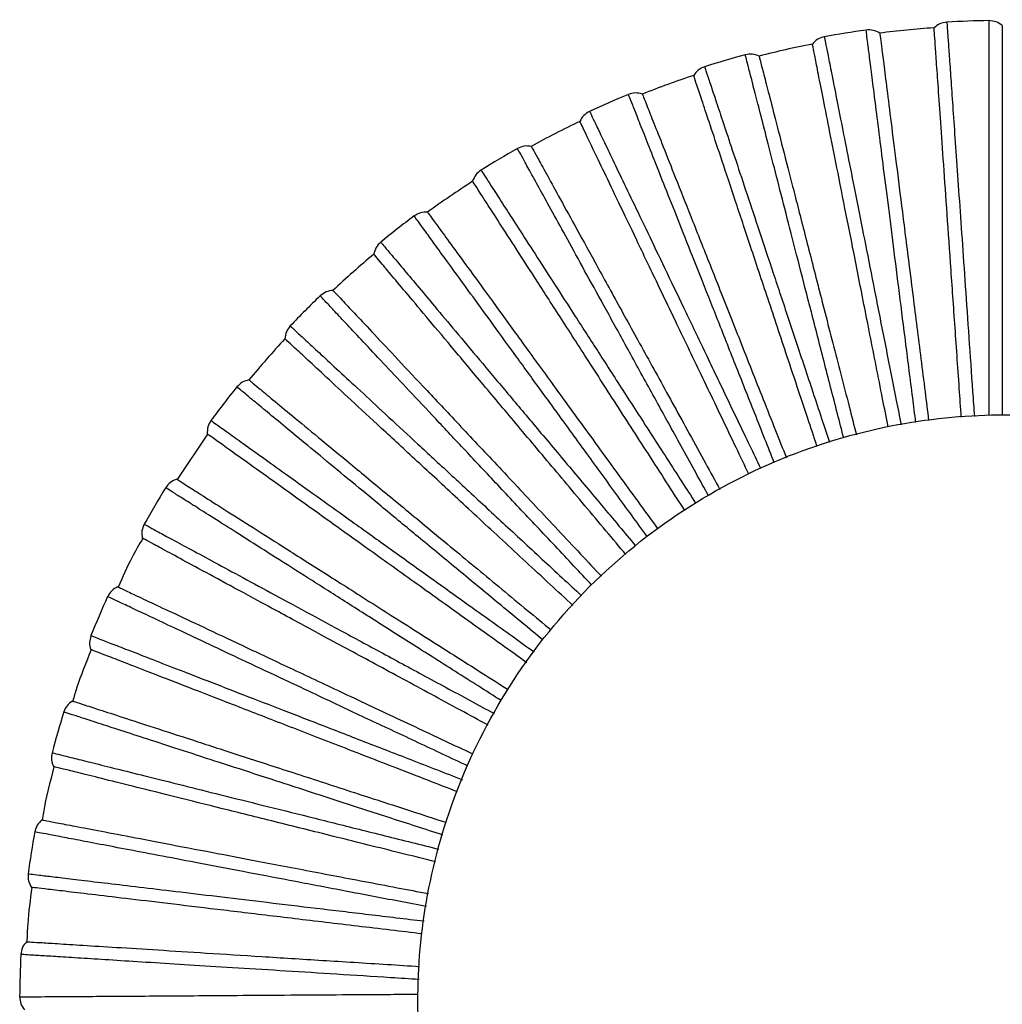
# Paper-space layout '_Inferior' of a CAD drawing. Header units: millimetres. Extents: x -101 to 100, y -101 to 100.
# Tile 3 of 4: x -101 to 0, y 0 to 100. Entities that reach past the tile are written whole.
import ezdxf

# ---------------------------------------------------------------- set-up
doc = ezdxf.new("R2010")
doc.units = ezdxf.units.MM

psp = doc.layouts.new('_Inferior')

# ---------------------------------------------------------------- linework, layer by layer
at = {"color": 7, "linetype": 'Continuous', "lineweight": 25}
psp.add_line((-81.51, 58.03), (-84.62, 53.39), dxfattribs=at)
for radius, start, end in [(100.5, 90.7637, 93.2365), (100.5, 97.9641, 100.4359), (100, 94, 97.2002), (100, 101.1997, 104.4003), (100.5, 105.1635, 107.6363), (100, 108.4002, 111.5996), (100.5, 112.3635, 114.8366), (100, 115.6003, 118.8), (100.5, 119.564, 122.036), (100, 122.7996, 126.0004), (100.5, 126.7637, 129.2362), (100, 130, 133.1997), (100.5, 133.9634, 136.4366), (100, 137.2004, 140.3998), (100.5, 141.1639, 143.6361), (100.5, 148.364, 150.836), (100.5, 155.5634, 158.0366), (100.5, 162.7638, 165.2363), (100.5, 169.9641, 172.4359), (100.5, 177.1634, 179.6364)]:
    psp.add_arc((-0.23, -0.17), radius, start, end, dxfattribs=at)
for points in [[(-5.9, 100.17), (-6.14, 100.13), (-6.63, 100.06), (-7.01, 99.74), (-7.2, 99.59)], [(-0.23, 99.83), (-0.43, 99.97), (-0.83, 100.26), (-1.32, 100.3), (-1.57, 100.32)], [(-12.76, 99.04), (-12.98, 99.16), (-13.41, 99.39), (-13.9, 99.37), (-14.15, 99.36)], [(-18.43, 98.67), (-18.67, 98.6), (-19.14, 98.47), (-19.48, 98.11), (-19.65, 97.93)], [(-25.09, 96.69), (-25.32, 96.78), (-25.78, 96.96), (-26.27, 96.87), (-26.51, 96.83)], [(-30.67, 95.61), (-30.9, 95.51), (-31.36, 95.32), (-31.65, 94.92), (-31.79, 94.72)], [(-37.04, 92.81), (-37.28, 92.87), (-37.76, 92.99), (-38.23, 92.84), (-38.46, 92.77)], [(-42.44, 91.04), (-42.65, 90.91), (-43.08, 90.66), (-43.32, 90.23), (-43.43, 90.01)], [(-48.4, 87.46), (-48.65, 87.49), (-49.14, 87.55), (-49.59, 87.35), (-49.81, 87.25)], [(-53.54, 85.03), (-53.73, 84.88), (-54.12, 84.58), (-54.31, 84.12), (-54.4, 83.89)], [(-59, 80.73), (-59.25, 80.73), (-59.74, 80.73), (-60.17, 80.47), (-60.38, 80.34)], [(-63.79, 77.67), (-63.97, 77.5), (-64.32, 77.15), (-64.44, 76.67), (-64.5, 76.44)], [(-68.68, 72.73), (-68.92, 72.7), (-69.41, 72.63), (-69.8, 72.32), (-69.99, 72.17)], [(-73.05, 69.09), (-73.2, 68.9), (-73.51, 68.51), (-73.57, 68.02), (-73.6, 67.77)], [(-77.28, 63.57), (-77.52, 63.51), (-77.99, 63.38), (-78.34, 63.03), (-78.51, 62.85)], [(-81.16, 59.42), (-81.28, 59.21), (-81.54, 58.78), (-81.54, 58.29), (-81.54, 58.04)], [(-84.66, 53.41), (-84.89, 53.32), (-85.34, 53.14), (-85.64, 52.74), (-85.79, 52.55)], [(-87.99, 48.81), (-88.08, 48.58), (-88.28, 48.13), (-88.22, 47.64), (-88.19, 47.39)], [(-90.71, 42.41), (-90.92, 42.29), (-91.35, 42.05), (-91.6, 41.62), (-91.72, 41.41)], [(-93.43, 37.42), (-93.5, 37.18), (-93.64, 36.71), (-93.52, 36.23), (-93.46, 35.99)], [(-95.33, 30.73), (-95.53, 30.59), (-95.93, 30.29), (-96.12, 29.84), (-96.21, 29.61)], [(-97.41, 25.44), (-97.45, 25.2), (-97.53, 24.71), (-97.35, 24.25), (-97.26, 24.02)], [(-98.45, 18.57), (-98.63, 18.4), (-98.99, 18.06), (-99.12, 17.58), (-99.19, 17.35)], [(-99.85, 13.06), (-99.86, 12.81), (-99.88, 12.32), (-99.64, 11.89), (-99.52, 11.67)], [(-100.03, 6.11), (-100.18, 5.92), (-100.5, 5.54), (-100.57, 5.05), (-100.6, 4.8)], [(-100.72, 0.47), (-100.7, 0.22), (-100.66, -0.27), (-100.37, -0.67), (-100.22, -0.87)]]:
    psp.add_open_spline(points, degree=3, dxfattribs=at)
for points, knots in [([(-5.9, 100.17), (-5.9, 100.11), (-5.89, 100), (-5.82, 99.1), (-5.72, 97.67), (-5.58, 95.67), (-5.41, 93.13), (-5.19, 90.08), (-4.95, 86.52), (-4.66, 82.5), (-4.35, 78.04), (-4.01, 73.19), (-3.65, 67.95), (-3.34, 63.48), (-3.14, 60.68), (-3.08, 59.84)], [0, 0, 0, 0, 0.080446, 0.16112, 0.241852, 0.322598, 0.402691, 0.482739, 0.563376, 0.643957, 0.723988, 0.804107, 0.884875, 0.965292, 1, 1, 1, 1]), ([(-1.56, 59.92), (-1.56, 60.75), (-1.56, 63.54), (-1.56, 67.99), (-1.56, 73.23), (-1.56, 78.11), (-1.56, 82.58), (-1.56, 86.61), (-1.56, 90.18), (-1.56, 93.25), (-1.56, 95.8), (-1.57, 97.79), (-1.57, 99.25), (-1.57, 100.08), (-1.57, 100.42), (-1.57, 100.32), (-1.57, 100.32)], [0, 0, 0, 0, 0.034317, 0.114496, 0.194539, 0.27508, 0.355808, 0.435907, 0.516002, 0.59671, 0.677273, 0.75732, 0.837494, 0.91836, 0.999397, 1, 1, 1, 1]), ([(-0.23, 99.83), (-0.23, 99.77), (-0.23, 99.63), (-0.23, 98.55), (-0.23, 96.74), (-0.23, 94.12), (-0.23, 90.69), (-0.23, 86.46), (-0.23, 81.48), (-0.23, 75.83), (-0.23, 69.59), (-0.23, 64.28), (-0.23, 60.95), (-0.23, 59.99)], [0, 0, 0, 0, 0.087065, 0.177234, 0.270207, 0.365607, 0.462986, 0.56183, 0.661576, 0.761628, 0.861381, 0.960238, 1, 1, 1, 1]), ([(-9.07, 59.22), (-9.18, 60.07), (-9.53, 62.85), (-10.09, 67.28), (-10.75, 72.48), (-11.36, 77.32), (-11.92, 81.76), (-12.43, 85.76), (-12.88, 89.3), (-13.26, 92.34), (-13.58, 94.87), (-13.83, 96.85), (-14.02, 98.3), (-14.12, 99.12), (-14.16, 99.46), (-14.15, 99.36), (-14.15, 99.36)], [0, 0, 0, 0, 0.035051, 0.115169, 0.195151, 0.27563, 0.356297, 0.436336, 0.51637, 0.597017, 0.677518, 0.757504, 0.837617, 0.918422, 0.999398, 1, 1, 1, 1]), ([(-12.76, 99.04), (-12.75, 98.98), (-12.73, 98.85), (-12.6, 97.77), (-12.37, 95.98), (-12.04, 93.38), (-11.61, 89.97), (-11.08, 85.78), (-10.46, 80.83), (-9.75, 75.23), (-8.97, 69.04), (-8.3, 63.75), (-7.88, 60.41), (-7.76, 59.43)], [0, 0, 0, 0, 0.086965, 0.177029, 0.269895, 0.365185, 0.462452, 0.561182, 0.660813, 0.76075, 0.860387, 0.959131, 1, 1, 1, 1]), ([(-4.42, 59.77), (-4.49, 60.75), (-4.72, 64.1), (-5.09, 69.42), (-5.53, 75.65), (-5.92, 81.28), (-6.27, 86.25), (-6.56, 90.47), (-6.8, 93.89), (-6.99, 96.51), (-7.11, 98.31), (-7.19, 99.39), (-7.2, 99.52), (-7.2, 99.59)], [0, 0, 0, 0, 0.040697, 0.139458, 0.239114, 0.339068, 0.438717, 0.537465, 0.634749, 0.730057, 0.822939, 0.913019, 1, 1, 1, 1]), ([(-11.9, 58.78), (-12.09, 59.74), (-12.74, 63.03), (-13.78, 68.27), (-14.99, 74.39), (-16.08, 79.92), (-17.05, 84.81), (-17.87, 88.96), (-18.54, 92.33), (-19.05, 94.9), (-19.4, 96.67), (-19.61, 97.73), (-19.64, 97.86), (-19.65, 97.93)], [0, 0, 0, 0, 0.0406452, 0.1394118, 0.2390727, 0.3390329, 0.4386868, 0.5374399, 0.6347293, 0.7300421, 0.8229292, 0.9130148, 1, 1, 1, 1]), ([(-18.43, 98.67), (-18.42, 98.61), (-18.4, 98.5), (-18.22, 97.62), (-17.94, 96.21), (-17.55, 94.24), (-17.06, 91.75), (-16.47, 88.74), (-15.77, 85.25), (-14.99, 81.29), (-14.12, 76.91), (-13.18, 72.13), (-12.16, 66.98), (-11.29, 62.58), (-10.74, 59.82), (-10.58, 58.99)], [0, 0, 0, 0, 0.08042, 0.161067, 0.241773, 0.322493, 0.402559, 0.482581, 0.563192, 0.643747, 0.723752, 0.803845, 0.884586, 0.964977, 1, 1, 1, 1]), ([(-16.44, 57.61), (-16.66, 58.45), (-17.36, 61.18), (-18.47, 65.51), (-19.77, 70.59), (-20.99, 75.31), (-22.1, 79.65), (-23.1, 83.55), (-23.99, 87), (-24.75, 89.98), (-25.39, 92.45), (-25.88, 94.38), (-26.25, 95.8), (-26.45, 96.59), (-26.54, 96.93), (-26.51, 96.83), (-26.51, 96.83)], [0, 0, 0, 0, 0.0354992, 0.1155805, 0.1955251, 0.2759671, 0.3565963, 0.4365981, 0.5165946, 0.5972039, 0.6776683, 0.7576171, 0.8376927, 0.9184602, 0.9993982, 1, 1, 1, 1]), ([(-25.09, 96.69), (-25.08, 96.63), (-25.05, 96.5), (-24.78, 95.45), (-24.33, 93.7), (-23.67, 91.16), (-22.82, 87.83), (-21.77, 83.74), (-20.53, 78.91), (-19.13, 73.45), (-17.58, 67.4), (-16.24, 62.21), (-15.4, 58.94), (-15.15, 57.96)], [0, 0, 0, 0, 0.0868966, 0.1768905, 0.2696831, 0.3648989, 0.4620893, 0.5607418, 0.6602943, 0.7601528, 0.8597122, 0.9583782, 1, 1, 1, 1]), ([(-19.19, 56.83), (-19.5, 57.77), (-20.56, 60.96), (-22.25, 66.03), (-24.22, 71.95), (-26, 77.3), (-27.57, 82.03), (-28.9, 86.04), (-29.99, 89.3), (-30.82, 91.79), (-31.39, 93.5), (-31.73, 94.53), (-31.77, 94.66), (-31.79, 94.72)], [0, 0, 0, 0, 0.040902, 0.139642, 0.239276, 0.33921, 0.438837, 0.537564, 0.634827, 0.730114, 0.822977, 0.913038, 1, 1, 1, 1]), ([(-30.67, 95.61), (-30.66, 95.55), (-30.62, 95.45), (-30.34, 94.59), (-29.88, 93.23), (-29.25, 91.32), (-28.45, 88.91), (-27.48, 86.01), (-26.36, 82.62), (-25.08, 78.79), (-23.67, 74.56), (-22.14, 69.94), (-20.48, 64.96), (-19.06, 60.69), (-18.18, 58.03), (-17.91, 57.21)], [0, 0, 0, 0, 0.0804108, 0.1610496, 0.2417467, 0.3224571, 0.4025148, 0.482528, 0.5631297, 0.6436758, 0.7236719, 0.8037558, 0.8844882, 0.9648702, 1, 1, 1, 1]), ([(-23.55, 55.1), (-23.87, 55.92), (-24.91, 58.54), (-26.56, 62.71), (-28.49, 67.58), (-30.28, 72.12), (-31.93, 76.28), (-33.42, 80.03), (-34.73, 83.34), (-35.86, 86.19), (-36.8, 88.56), (-37.53, 90.42), (-38.07, 91.78), (-38.37, 92.54), (-38.5, 92.86), (-38.46, 92.77), (-38.46, 92.77)], [0, 0, 0, 0, 0.035798, 0.115854, 0.195774, 0.276191, 0.356796, 0.436773, 0.516744, 0.597329, 0.677768, 0.757692, 0.837743, 0.918485, 0.999398, 1, 1, 1, 1]), ([(-37.04, 92.81), (-37.01, 92.75), (-36.97, 92.63), (-36.57, 91.62), (-35.9, 89.94), (-34.94, 87.5), (-33.67, 84.31), (-32.12, 80.38), (-30.28, 75.74), (-28.2, 70.5), (-25.91, 64.7), (-23.93, 59.7), (-22.68, 56.54), (-22.3, 55.6)], [0, 0, 0, 0, 0.086847, 0.17679, 0.26953, 0.364692, 0.461827, 0.560424, 0.65992, 0.759721, 0.859224, 0.957834, 1, 1, 1, 1]), ([(-42.44, 91.03), (-42.41, 90.98), (-42.37, 90.89), (-41.98, 90.07), (-41.35, 88.77), (-40.49, 86.96), (-39.39, 84.67), (-38.07, 81.91), (-36.53, 78.7), (-34.78, 75.06), (-32.85, 71.03), (-30.75, 66.64), (-28.48, 61.9), (-26.54, 57.85), (-25.33, 55.32), (-24.96, 54.54)], [0, 0, 0, 0, 0.080409, 0.161046, 0.241741, 0.32245, 0.402505, 0.482517, 0.563117, 0.643661, 0.723655, 0.803737, 0.884468, 0.964848, 1, 1, 1, 1]), ([(-26.15, 53.94), (-26.59, 54.85), (-28.05, 57.91), (-30.37, 62.75), (-33.07, 68.37), (-35.5, 73.46), (-37.66, 77.95), (-39.48, 81.77), (-40.97, 84.87), (-42.1, 87.23), (-42.88, 88.86), (-43.35, 89.84), (-43.41, 89.96), (-43.43, 90.01)], [0, 0, 0, 0, 0.041827, 0.140472, 0.24001, 0.339847, 0.439378, 0.53801, 0.635179, 0.730375, 0.823147, 0.913122, 1, 1, 1, 1]), ([(-30.28, 51.73), (-30.7, 52.5), (-32.07, 54.98), (-34.23, 58.91), (-36.76, 63.51), (-39.11, 67.78), (-41.26, 71.7), (-43.21, 75.23), (-44.92, 78.36), (-46.4, 81.05), (-47.63, 83.28), (-48.59, 85.03), (-49.3, 86.31), (-49.69, 87.03), (-49.86, 87.33), (-49.81, 87.25), (-49.81, 87.24)], [0, 0, 0, 0, 0.036029, 0.116066, 0.195967, 0.276365, 0.35695, 0.436907, 0.51686, 0.597425, 0.677845, 0.75775, 0.837782, 0.918505, 0.999398, 1, 1, 1, 1]), ([(-48.4, 87.46), (-48.37, 87.4), (-48.31, 87.29), (-47.78, 86.34), (-46.91, 84.76), (-45.65, 82.46), (-44, 79.45), (-41.96, 75.74), (-39.56, 71.38), (-36.84, 66.43), (-33.83, 60.97), (-31.24, 56.25), (-29.6, 53.26), (-29.1, 52.36)], [0, 0, 0, 0, 0.086808, 0.176711, 0.26941, 0.364529, 0.46162, 0.560173, 0.659624, 0.759382, 0.85884, 0.957406, 1, 1, 1, 1]), ([(-53.54, 85.02), (-53.51, 84.98), (-53.45, 84.89), (-52.96, 84.13), (-52.18, 82.92), (-51.09, 81.23), (-49.71, 79.09), (-48.06, 76.52), (-46.13, 73.52), (-43.94, 70.13), (-41.52, 66.38), (-38.89, 62.29), (-36.04, 57.87), (-33.6, 54.09), (-32.07, 51.71), (-31.6, 50.98)], [0, 0, 0, 0, 0.080369, 0.160965, 0.24162, 0.322288, 0.402304, 0.482275, 0.562835, 0.643339, 0.723293, 0.803335, 0.884025, 0.964365, 1, 1, 1, 1]), ([(-32.7, 50.22), (-33.26, 51.08), (-35.1, 53.95), (-38.02, 58.47), (-41.4, 63.72), (-44.45, 68.46), (-47.15, 72.65), (-49.44, 76.2), (-51.3, 79.09), (-52.72, 81.29), (-53.7, 82.81), (-54.29, 83.72), (-54.36, 83.83), (-54.4, 83.89)], [0, 0, 0, 0, 0.0425953, 0.1411611, 0.2406194, 0.3403764, 0.4398278, 0.5383801, 0.6354718, 0.7305908, 0.8232892, 0.9131916, 1, 1, 1, 1]), ([(-59, 80.73), (-58.97, 80.68), (-58.89, 80.57), (-58.25, 79.69), (-57.19, 78.24), (-55.65, 76.11), (-53.63, 73.34), (-51.14, 69.91), (-48.22, 65.89), (-44.9, 61.32), (-41.23, 56.27), (-38.06, 51.91), (-36.05, 49.15), (-35.44, 48.31)], [0, 0, 0, 0, 0.086776, 0.176644, 0.269308, 0.364391, 0.461446, 0.559961, 0.659375, 0.759094, 0.858515, 0.957044, 1, 1, 1, 1]), ([(-36.54, 47.54), (-37.06, 48.26), (-38.73, 50.55), (-41.37, 54.19), (-44.45, 58.43), (-47.32, 62.37), (-49.95, 65.99), (-52.32, 69.25), (-54.41, 72.13), (-56.22, 74.62), (-57.72, 76.68), (-58.89, 78.3), (-59.75, 79.48), (-60.23, 80.14), (-60.43, 80.42), (-60.38, 80.34), (-60.38, 80.34)], [0, 0, 0, 0, 0.036229, 0.11625, 0.196134, 0.276515, 0.357083, 0.437024, 0.51696, 0.597509, 0.677912, 0.7578, 0.837816, 0.918522, 0.999399, 1, 1, 1, 1]), ([(-63.79, 77.67), (-63.76, 77.63), (-63.69, 77.54), (-63.11, 76.85), (-62.18, 75.75), (-60.89, 74.21), (-59.26, 72.27), (-57.29, 69.92), (-55, 67.19), (-52.41, 64.1), (-49.54, 60.68), (-46.41, 56.95), (-43.03, 52.93), (-40.13, 49.46), (-38.3, 47.28), (-37.73, 46.6)], [0, 0, 0, 0, 0.080302, 0.160832, 0.24142, 0.322021, 0.40197, 0.481875, 0.562368, 0.642805, 0.722693, 0.802668, 0.883291, 0.963565, 1, 1, 1, 1]), ([(-38.73, 45.71), (-39.4, 46.51), (-41.6, 49.14), (-45.07, 53.27), (-49.08, 58.05), (-52.71, 62.38), (-55.91, 66.19), (-58.63, 69.43), (-60.83, 72.06), (-62.52, 74.07), (-63.68, 75.45), (-64.38, 76.29), (-64.46, 76.39), (-64.5, 76.44)], [0, 0, 0, 0, 0.043258, 0.141756, 0.241145, 0.340833, 0.440215, 0.5387, 0.635724, 0.730777, 0.823411, 0.913252, 1, 1, 1, 1]), ([(-68.68, 72.73), (-68.64, 72.68), (-68.55, 72.58), (-67.8, 71.79), (-66.57, 70.48), (-64.77, 68.57), (-62.42, 66.06), (-59.53, 62.98), (-56.12, 59.35), (-52.25, 55.23), (-47.98, 50.69), (-44.29, 46.75), (-41.94, 44.25), (-41.23, 43.49)], [0, 0, 0, 0, 0.086747, 0.176587, 0.26922, 0.364272, 0.461295, 0.559778, 0.65916, 0.758847, 0.858235, 0.956732, 1, 1, 1, 1]), ([(-42.23, 42.61), (-42.83, 43.25), (-44.78, 45.32), (-47.86, 48.6), (-51.45, 52.42), (-54.78, 55.97), (-57.85, 59.24), (-60.61, 62.18), (-63.05, 64.77), (-65.15, 67.01), (-66.89, 68.87), (-68.26, 70.32), (-69.26, 71.39), (-69.83, 71.99), (-70.06, 72.24), (-69.99, 72.17), (-69.99, 72.17)], [0, 0, 0, 0, 0.036401, 0.116407, 0.196277, 0.276644, 0.357198, 0.437125, 0.517046, 0.59758, 0.67797, 0.757844, 0.837844, 0.918536, 0.999399, 1, 1, 1, 1]), ([(-73.05, 69.09), (-73.01, 69.05), (-72.93, 68.98), (-72.26, 68.36), (-71.21, 67.39), (-69.74, 66.02), (-67.87, 64.3), (-65.63, 62.22), (-63.01, 59.79), (-60.05, 57.05), (-56.77, 54.02), (-53.2, 50.71), (-49.35, 47.14), (-46.02, 44.06), (-43.92, 42.11), (-43.25, 41.5)], [0, 0, 0, 0, 0.080243, 0.160713, 0.241241, 0.321782, 0.401672, 0.481518, 0.561951, 0.642329, 0.722158, 0.802074, 0.882637, 0.962851, 1, 1, 1, 1]), ([(-44.14, 40.5), (-44.92, 41.22), (-47.44, 43.55), (-51.41, 47.23), (-55.99, 51.47), (-60.13, 55.31), (-63.79, 58.69), (-66.89, 61.56), (-69.41, 63.9), (-71.33, 65.68), (-72.66, 66.9), (-73.45, 67.64), (-73.55, 67.73), (-73.6, 67.77)], [0, 0, 0, 0, 0.0438414, 0.1422789, 0.2416077, 0.3412349, 0.4405569, 0.5389809, 0.6359462, 0.7309414, 0.8235192, 0.9133046, 1, 1, 1, 1]), ([(-77.28, 63.57), (-77.23, 63.53), (-77.13, 63.45), (-76.29, 62.76), (-74.9, 61.61), (-72.88, 59.93), (-70.23, 57.75), (-66.97, 55.05), (-63.14, 51.88), (-58.79, 48.28), (-53.98, 44.3), (-49.82, 40.85), (-47.17, 38.67), (-46.36, 38)], [0, 0, 0, 0, 0.086724, 0.17654, 0.269149, 0.364176, 0.461174, 0.559631, 0.658986, 0.758647, 0.858009, 0.956479, 1, 1, 1, 1]), ([(-47.23, 36.99), (-47.92, 37.56), (-50.12, 39.37), (-53.59, 42.25), (-57.63, 45.59), (-61.39, 48.69), (-64.84, 51.55), (-67.95, 54.12), (-70.69, 56.39), (-73.06, 58.34), (-75.02, 59.97), (-76.56, 61.24), (-77.69, 62.17), (-78.32, 62.7), (-78.58, 62.92), (-78.51, 62.85), (-78.51, 62.85)], [0, 0, 0, 0, 0.036789, 0.116763, 0.196601, 0.276935, 0.357457, 0.437351, 0.517241, 0.597742, 0.678099, 0.757941, 0.83791, 0.918569, 0.999399, 1, 1, 1, 1]), ([(-60, 0), (-60, 3.54), (-59.69, 7.2), (-58.31, 14.63), (-57.25, 18.39), (-54.33, 25.78), (-52.46, 29.4), (-47.98, 36.26), (-45.36, 39.5), (-39.5, 45.36), (-36.26, 47.98), (-29.4, 52.46), (-25.78, 54.33), (-18.39, 57.25), (-14.63, 58.31), (-7.2, 59.69), (-3.54, 60), (3.54, 60), (7.2, 59.69), (14.63, 58.31), (18.39, 57.25), (25.78, 54.33), (29.4, 52.46), (36.26, 47.98), (39.5, 45.36), (45.36, 39.5), (47.98, 36.26), (52.46, 29.4), (54.33, 25.78), (57.25, 18.39), (58.31, 14.63), (59.69, 7.2), (60, 3.54), (60, 0)], [0, 0, 0, 0, 0.0625, 0.0625, 0.125, 0.125, 0.1875, 0.1875, 0.25, 0.25, 0.3125, 0.3125, 0.375, 0.375, 0.4375, 0.4375, 0.5, 0.5, 0.5625, 0.5625, 0.625, 0.625, 0.6875, 0.6875, 0.75, 0.75, 0.8125, 0.8125, 0.875, 0.875, 0.9375, 0.9375, 1, 1, 1, 1]), ([(-81.15, 59.42), (-81.11, 59.38), (-81.02, 59.32), (-80.28, 58.79), (-79.12, 57.96), (-77.48, 56.79), (-75.42, 55.31), (-72.93, 53.53), (-70.03, 51.45), (-66.75, 49.1), (-63.12, 46.5), (-59.16, 43.67), (-54.89, 40.61), (-51.19, 37.96), (-48.85, 36.28), (-48.1, 35.75)], [0, 0, 0, 0, 0.080188, 0.160604, 0.241078, 0.321565, 0.401402, 0.481194, 0.561573, 0.641896, 0.721671, 0.801533, 0.882043, 0.962202, 1, 1, 1, 1]), ([(-48.86, 34.65), (-49.73, 35.27), (-52.54, 37.28), (-56.95, 40.44), (-62.02, 44.07), (-66.61, 47.36), (-70.66, 50.26), (-74.1, 52.72), (-76.89, 54.72), (-79.03, 56.25), (-80.49, 57.3), (-81.38, 57.93), (-81.48, 58.01), (-81.54, 58.04)], [0, 0, 0, 0, 0.044353, 0.142738, 0.242013, 0.341587, 0.440856, 0.539228, 0.636141, 0.731085, 0.823614, 0.913351, 1, 1, 1, 1]), ([(-84.66, 53.41), (-84.6, 53.38), (-84.49, 53.31), (-83.58, 52.73), (-82.05, 51.76), (-79.84, 50.35), (-76.94, 48.52), (-73.37, 46.25), (-69.16, 43.58), (-64.4, 40.55), (-59.13, 37.21), (-54.56, 34.31), (-51.66, 32.47), (-50.77, 31.91)], [0, 0, 0, 0, 0.08671, 0.17651, 0.269103, 0.364114, 0.461095, 0.559536, 0.658874, 0.758518, 0.857863, 0.956317, 1, 1, 1, 1]), ([(-51.47, 30.77), (-52.24, 31.26), (-54.67, 32.8), (-58.49, 35.22), (-62.91, 38.03), (-67.03, 40.64), (-70.81, 43.04), (-74.22, 45.2), (-77.22, 47.11), (-79.82, 48.76), (-81.97, 50.12), (-83.65, 51.19), (-84.89, 51.97), (-85.58, 52.41), (-85.87, 52.6), (-85.79, 52.54), (-85.79, 52.54)], [0, 0, 0, 0, 0.03756, 0.11747, 0.197244, 0.277514, 0.357971, 0.437802, 0.517627, 0.598064, 0.678357, 0.758135, 0.838039, 0.918634, 0.999399, 1, 1, 1, 1]), ([(-87.98, 48.8), (-87.94, 48.78), (-87.84, 48.73), (-87.04, 48.3), (-85.78, 47.61), (-84.01, 46.66), (-81.78, 45.45), (-79.09, 43.99), (-75.95, 42.3), (-72.4, 40.38), (-68.47, 38.25), (-64.19, 35.94), (-59.57, 33.44), (-55.55, 31.26), (-53.01, 29.89), (-52.18, 29.44)], [0, 0, 0, 0, 0.08014, 0.160506, 0.240931, 0.32137, 0.401157, 0.480901, 0.56123, 0.641505, 0.721231, 0.801045, 0.881505, 0.961616, 1, 1, 1, 1]), ([(-88.14, 47.36), (-88.52, 46.71), (-89.45, 45.1), (-90.2, 43.39), (-90.65, 42.38)], [0, 0, 0, 0, 0.406037, 1, 1, 1, 1]), ([(-52.81, 28.26), (-53.77, 28.78), (-56.81, 30.43), (-61.59, 33.01), (-67.08, 35.98), (-72.05, 38.66), (-76.43, 41.03), (-80.15, 43.05), (-83.17, 44.68), (-85.48, 45.93), (-87.06, 46.78), (-88.02, 47.3), (-88.13, 47.36), (-88.19, 47.39)], [0, 0, 0, 0, 0.044781, 0.143121, 0.242353, 0.341882, 0.441106, 0.539434, 0.636304, 0.731206, 0.823693, 0.91339, 1, 1, 1, 1]), ([(-90.71, 42.41), (-90.65, 42.38), (-90.53, 42.33), (-89.55, 41.86), (-87.92, 41.09), (-85.54, 39.98), (-82.44, 38.52), (-78.61, 36.72), (-74.1, 34.59), (-68.99, 32.19), (-63.35, 29.54), (-58.46, 27.23), (-55.35, 25.77), (-54.39, 25.32)], [0, 0, 0, 0, 0.086707, 0.176505, 0.269096, 0.364104, 0.461083, 0.559521, 0.658856, 0.758497, 0.85784, 0.956291, 1, 1, 1, 1]), ([(-54.89, 24.08), (-55.74, 24.48), (-58.35, 25.71), (-62.47, 27.64), (-67.21, 29.87), (-71.62, 31.95), (-75.67, 33.85), (-79.32, 35.57), (-82.54, 37.09), (-85.32, 38.39), (-87.63, 39.48), (-89.43, 40.33), (-90.76, 40.95), (-91.5, 41.3), (-91.81, 41.45), (-91.72, 41.41), (-91.72, 41.4)], [0, 0, 0, 0, 0.038284, 0.118134, 0.197848, 0.278057, 0.358454, 0.438225, 0.51799, 0.598367, 0.678599, 0.758317, 0.838161, 0.918696, 0.9994, 1, 1, 1, 1]), ([(-93.43, 37.42), (-93.38, 37.4), (-93.28, 37.36), (-92.43, 37.03), (-91.09, 36.51), (-89.22, 35.79), (-86.85, 34.87), (-84, 33.76), (-80.68, 32.47), (-76.91, 31.01), (-72.75, 29.4), (-68.21, 27.64), (-63.32, 25.74), (-59.04, 24.08), (-56.33, 23.03), (-55.45, 22.68)], [0, 0, 0, 0, 0.080098, 0.160423, 0.240806, 0.321202, 0.400948, 0.48065, 0.560937, 0.64117, 0.720855, 0.800627, 0.881045, 0.961114, 1, 1, 1, 1]), ([(-93.4, 35.97), (-93.94, 34.67), (-94.64, 32.95), (-95.17, 31.16), (-95.3, 30.72)], [0, 0, 0, 0, 0.754717, 1, 1, 1, 1]), ([(-55.94, 21.44), (-56.96, 21.84), (-60.19, 23.09), (-65.27, 25.06), (-71.08, 27.31), (-76.35, 29.36), (-80.99, 31.16), (-84.93, 32.69), (-88.14, 33.93), (-90.58, 34.88), (-92.26, 35.53), (-93.28, 35.92), (-93.4, 35.97), (-93.46, 35.99)], [0, 0, 0, 0, 0.045089, 0.143398, 0.242598, 0.342095, 0.441287, 0.539583, 0.636421, 0.731293, 0.82375, 0.913418, 1, 1, 1, 1]), ([(-95.33, 30.73), (-95.27, 30.71), (-95.15, 30.67), (-94.11, 30.34), (-92.4, 29.78), (-89.9, 28.97), (-86.64, 27.91), (-82.61, 26.6), (-77.88, 25.06), (-72.51, 23.32), (-66.58, 21.39), (-61.41, 19.71), (-58.13, 18.64), (-57.1, 18.31)], [0, 0, 0, 0, 0.086641, 0.17637, 0.268889, 0.363825, 0.460729, 0.559091, 0.658351, 0.757915, 0.857182, 0.955557, 1, 1, 1, 1]), ([(-57.46, 17.02), (-58.36, 17.32), (-61.12, 18.21), (-65.46, 19.62), (-70.45, 21.24), (-75.08, 22.75), (-79.34, 24.13), (-83.17, 25.37), (-86.56, 26.48), (-89.48, 27.42), (-91.91, 28.21), (-93.81, 28.83), (-95.2, 29.28), (-95.98, 29.53), (-96.3, 29.64), (-96.21, 29.61), (-96.21, 29.61)], [0, 0, 0, 0, 0.038921, 0.118719, 0.19838, 0.278536, 0.358879, 0.438597, 0.51831, 0.598633, 0.678812, 0.758477, 0.838269, 0.91875, 0.9994, 1, 1, 1, 1]), ([(-97.41, 25.44), (-97.35, 25.43), (-97.25, 25.4), (-96.37, 25.18), (-94.97, 24.83), (-93.03, 24.35), (-90.56, 23.73), (-87.59, 22.99), (-84.13, 22.13), (-80.22, 21.15), (-75.88, 20.07), (-71.16, 18.9), (-66.07, 17.62), (-61.61, 16.51), (-58.78, 15.81), (-57.85, 15.57)], [0, 0, 0, 0, 0.080067, 0.160362, 0.240714, 0.32108, 0.400795, 0.480467, 0.560724, 0.640926, 0.720581, 0.800323, 0.88071, 0.960749, 1, 1, 1, 1]), ([(-97.22, 24.01), (-97.62, 22.46), (-98.09, 20.66), (-98.39, 18.82), (-98.43, 18.57)], [0, 0, 0, 0, 0.860308, 1, 1, 1, 1]), ([(-58.2, 14.29), (-59.26, 14.55), (-62.63, 15.39), (-67.92, 16.71), (-73.97, 18.22), (-79.45, 19.58), (-84.28, 20.79), (-88.38, 21.81), (-91.72, 22.64), (-94.26, 23.28), (-96.01, 23.71), (-97.07, 23.98), (-97.19, 24.01), (-97.26, 24.02)], [0, 0, 0, 0, 0.045214, 0.14351, 0.242696, 0.342181, 0.44136, 0.539643, 0.636469, 0.731328, 0.823772, 0.913429, 1, 1, 1, 1]), ([(-98.45, 18.57), (-98.39, 18.56), (-98.26, 18.53), (-97.19, 18.33), (-95.42, 17.99), (-92.85, 17.5), (-89.47, 16.86), (-85.32, 16.06), (-80.43, 15.13), (-74.88, 14.07), (-68.76, 12.9), (-63.4, 11.88), (-59.99, 11.23), (-58.92, 11.03)], [0, 0, 0, 0, 0.086571, 0.176227, 0.268672, 0.363531, 0.460356, 0.558639, 0.657818, 0.757302, 0.856488, 0.954784, 1, 1, 1, 1]), ([(-59.12, 9.71), (-60.07, 9.89), (-62.93, 10.43), (-67.43, 11.29), (-72.57, 12.27), (-77.36, 13.18), (-81.76, 14.02), (-85.72, 14.78), (-89.22, 15.44), (-92.24, 16.02), (-94.74, 16.5), (-96.7, 16.87), (-98.14, 17.15), (-98.95, 17.3), (-99.28, 17.36), (-99.19, 17.34), (-99.19, 17.34)], [0, 0, 0, 0, 0.039392, 0.11915, 0.198772, 0.278889, 0.359193, 0.438872, 0.518545, 0.598829, 0.678969, 0.758595, 0.838348, 0.918789, 0.999401, 1, 1, 1, 1]), ([(-99.85, 13.06), (-99.79, 13.05), (-99.69, 13.04), (-98.79, 12.93), (-97.36, 12.76), (-95.37, 12.52), (-92.84, 12.22), (-89.8, 11.86), (-86.27, 11.44), (-82.26, 10.96), (-77.82, 10.43), (-72.99, 9.85), (-67.78, 9.23), (-63.21, 8.69), (-60.31, 8.34), (-59.36, 8.23)], [0, 0, 0, 0, 0.080056, 0.160339, 0.24068, 0.321035, 0.400739, 0.480399, 0.560645, 0.640836, 0.720479, 0.80021, 0.880586, 0.960613, 1, 1, 1, 1]), ([(-99.49, 11.67), (-99.65, 10.42), (-99.89, 8.57), (-99.97, 6.71), (-99.99, 6.11)], [0, 0, 0, 0, 0.6772, 1, 1, 1, 1]), ([(-59.57, 6.91), (-60.65, 7.04), (-64.1, 7.45), (-69.5, 8.09), (-75.69, 8.83), (-81.3, 9.5), (-86.24, 10.09), (-90.44, 10.59), (-93.85, 11), (-96.46, 11.31), (-98.25, 11.52), (-99.33, 11.65), (-99.46, 11.66), (-99.52, 11.67)], [0, 0, 0, 0, 0.04505, 0.143363, 0.242567, 0.342068, 0.441264, 0.539564, 0.636406, 0.731282, 0.823742, 0.913414, 1, 1, 1, 1]), ([(-100.03, 6.11), (-99.96, 6.11), (-99.83, 6.1), (-98.75, 6.03), (-96.95, 5.92), (-94.33, 5.75), (-90.9, 5.54), (-86.68, 5.27), (-81.71, 4.96), (-76.08, 4.6), (-69.85, 4.21), (-64.4, 3.87), (-60.92, 3.65), (-59.82, 3.58)], [0, 0, 0, 0, 0.086522, 0.176128, 0.268521, 0.363326, 0.460097, 0.558325, 0.657448, 0.756876, 0.856006, 0.954247, 1, 1, 1, 1]), ([(-59.88, 2.25), (-60.85, 2.31), (-63.76, 2.49), (-68.33, 2.78), (-73.56, 3.11), (-78.43, 3.41), (-82.9, 3.69), (-86.92, 3.94), (-90.48, 4.17), (-93.54, 4.36), (-96.08, 4.52), (-98.08, 4.65), (-99.54, 4.74), (-100.36, 4.79), (-100.7, 4.81), (-100.6, 4.8), (-100.6, 4.8)], [0, 0, 0, 0, 0.039563, 0.119307, 0.198915, 0.279018, 0.359307, 0.438972, 0.518631, 0.598901, 0.679026, 0.758638, 0.838377, 0.918804, 0.999401, 1, 1, 1, 1]), ([(-100.72, 0.47), (-100.67, 0.47), (-100.56, 0.47), (-99.65, 0.48), (-98.21, 0.49), (-96.21, 0.5), (-93.67, 0.52), (-90.61, 0.54), (-87.04, 0.56), (-83.01, 0.59), (-78.54, 0.62), (-73.68, 0.66), (-68.42, 0.69), (-63.83, 0.72), (-60.92, 0.74), (-59.96, 0.75)], [0, 0, 0, 0, 0.080076, 0.160378, 0.240739, 0.321113, 0.400838, 0.480517, 0.560783, 0.640994, 0.720656, 0.800407, 0.880803, 0.96085, 1, 1, 1, 1]), ([(60, 0), (60, -3.54), (59.69, -7.2), (58.31, -14.63), (57.25, -18.39), (54.33, -25.78), (52.46, -29.4), (47.98, -36.26), (45.36, -39.5), (39.5, -45.36), (36.26, -47.98), (29.4, -52.46), (25.78, -54.33), (18.39, -57.25), (14.63, -58.31), (7.2, -59.69), (3.54, -60), (-3.54, -60), (-7.2, -59.69), (-14.63, -58.31), (-18.39, -57.25), (-25.78, -54.33), (-29.4, -52.46), (-36.26, -47.98), (-39.5, -45.36), (-45.36, -39.5), (-47.98, -36.26), (-52.46, -29.4), (-54.33, -25.78), (-57.25, -18.39), (-58.31, -14.63), (-59.69, -7.2), (-60, -3.54), (-60, 0)], [0, 0, 0, 0, 0.0625, 0.0625, 0.125, 0.125, 0.1875, 0.1875, 0.25, 0.25, 0.3125, 0.3125, 0.375, 0.375, 0.4375, 0.4375, 0.5, 0.5, 0.5625, 0.5625, 0.625, 0.625, 0.6875, 0.6875, 0.75, 0.75, 0.8125, 0.8125, 0.875, 0.875, 0.9375, 0.9375, 1, 1, 1, 1])]:
    psp.add_open_spline(points, degree=3, knots=knots, dxfattribs=at)

doc.saveas('drawing.dxf')
